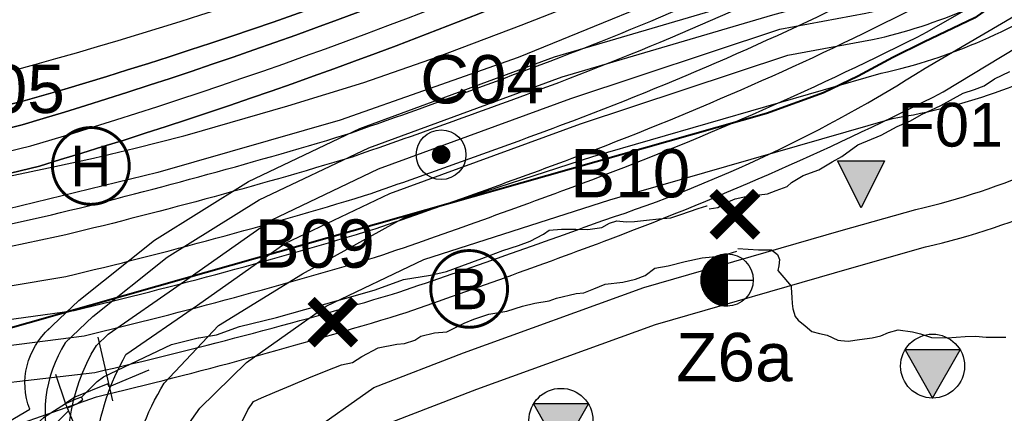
# Model space of a CAD drawing. Extents: x 158343 to 162498, y 431347 to 434500.
# Tile 62 of 220: x 159240 to 159367, y 433668 to 433719. Entities that reach past the tile are written whole.
import ezdxf
from ezdxf.enums import TextEntityAlignment as Align

# ---------------------------------------------------------------- set-up
doc = ezdxf.new("R2010")
doc.units = 0
doc.header["$LTSCALE"] = 10
doc.header["$MEASUREMENT"] = 0
doc.layers.get('0').update_dxf_attribs({"color": 1, "linetype": 'CONTINUOUS'})
doc.layers.add('000_onzichtbaar', color=8, linetype='CONTINUOUS', plot=False)
for name, color, linetype in [('1.1-ALGEMEEN_VERKLARING', 7, 'CONTINUOUS'), ('1.1-ALGEMEEN_VERKLARING-TEKST', 7, 'CONTINUOUS'), ('bestaand 006m', 8, 'CONTINUOUS'), ('bestaand 007m', 8, 'CONTINUOUS'), ('bestaand 008m', 8, 'CONTINUOUS'), ('bestaand 009m', 8, 'CONTINUOUS'), ('bestaand 010m', 8, 'CONTINUOUS'), ('bestaand 011m', 8, 'CONTINUOUS'), ('bestaand 012m', 8, 'CONTINUOUS'), ('bestaande dijk', 8, 'CONTINUOUS'), ('BORING-MWH', 7, 'CONTINUOUS'), ('BORING-MWH-ASFALT', 7, 'CONTINUOUS'), ('BORING-MWH-NEW', 7, 'CONTINUOUS'), ('nieuw006m', 8, 'CONTINUOUS'), ('nieuw007m', 8, 'CONTINUOUS'), ('nieuw008m', 8, 'CONTINUOUS'), ('nieuw009m', 8, 'CONTINUOUS'), ('nieuw010m', 8, 'CONTINUOUS'), ('nieuw011m', 8, 'CONTINUOUS'), ('nieuw012m', 8, 'CONTINUOUS'), ('SONDERING', 7, 'CONTINUOUS'), ('WB-STEEKMONSTER', 7, 'CONTINUOUS')]:
    doc.layers.add(name, color=color, linetype=linetype)
doc.styles.add('STANDAARD', font='arial.ttf')
doc.styles.get("Standard").update_dxf_attribs({"font": 'arial.ttf'})
doc.styles.add('TXT_Copier', font='arial.ttf')

# ---------------------------------------------------------------- blocks, each defined once
blk = doc.blocks.new('SONDERING')
at = {"layer": 'SONDERING', "transparency": 33554687}
h = blk.add_hatch(color=256, dxfattribs=at)
h.dxf.hatch_style = 1
h.paths.add_polyline_path([(0, -1.65), (1.418, 0.843), (-1.418, 0.843)])
at = {"layer": 'SONDERING'}
blk.add_lwpolyline([(0, -1.65), (1.418, 0.843), (-1.418, 0.843), (0, -1.65)], dxfattribs=at)
blk.add_circle((0, 0), 1.65, dxfattribs=at)
blk.add_attdef('BNO', (-2.722, 3.368), '', height=2.5, dxfattribs=at)
blk = doc.blocks.new('B-1-MWH')
at = {"layer": 'BORING-MWH'}
for points in [[(-1.803, 1.803, 0.85, 0.85, 0), (1.803, -1.803, 0.85, 0.85, 0)], [(-1.803, -1.803, 0.85, 0.85, 0), (1.803, 1.803, 0.85, 0.85, 0)]]:
    blk.add_lwpolyline(points, format="xyseb", dxfattribs=at)
at = {"layer": 'BORING-MWH', "style": 'STANDAARD'}
blk.add_attdef('BNO', (-3.787, 5.294), '', height=4, dxfattribs=at)
blk = doc.blocks.new('B-2-MWH')
at = {"layer": 'BORING-MWH'}
blk.add_lwpolyline([(-0.386, 0, 0.772, 0.772, 1), (0.386, 0, 0.772, 0.772, 1)], format="xyseb", close=True, dxfattribs=at)
at = {"layer": 'BORING-MWH', "linetype": 'Continuous'}
blk.add_circle((0, 0), 2.058, dxfattribs=at)
at = {"layer": 'BORING-MWH', "style": 'STANDAARD'}
blk.add_attdef('BNO', (-4.503, 5.396), '', height=4, dxfattribs=at)
blk = doc.blocks.new('STEEK')
at = {"layer": 'WB-STEEKMONSTER'}
blk.add_lwpolyline([(-2.7, 5.4), (2.7, 5.4), (0, 0)], close=True, dxfattribs=at)
blk.add_solid([(0, 0), (2.7, 5.4), (-2.7, 5.4)], dxfattribs=at)
at = {"layer": 'WB-STEEKMONSTER', "style": 'STANDAARD'}
blk.add_attdef('BNO', (-3.22, 8.87), '', height=5, dxfattribs=at)
blk = doc.blocks.new('BO-ASFALT')
at = {"layer": 'BORING-MWH-ASFALT', "linetype": 'Continuous'}
blk.add_hatch(color=256, dxfattribs=at).paths.add_polyline_path([(1.341, 0), (-1.341, 0, 1)])
at = {"layer": 'BORING-MWH-ASFALT'}
blk.add_line((1.341, 0), (-1.341, 0), dxfattribs=at)
at = {"layer": 'BORING-MWH-ASFALT', "linetype": 'Continuous'}
blk.add_line((1.341, 0), (-1.341, 0), dxfattribs=at)
at = {"layer": 'BORING-MWH-ASFALT'}
blk.add_circle((0, 0), 1.341, dxfattribs=at)
blk.add_attdef('BNO', (-1.355, 2.177), '', height=2.5, dxfattribs=at)
blk = doc.blocks.new('*X37')
at = {"color": 0}
for p, q in [((-69.56, 39.7), (-64.08, 39.7)), ((-69.56, 39.65), (-64.08, 39.65)), ((-69.55, 39.48), (-69.55, 39.71)), ((-69.55, 39.6), (-64.08, 39.6)), ((-69.55, 39.55), (-64.08, 39.55)), ((-69.55, 39.5), (-64.08, 39.5)), ((-69.55, 39.45), (-64.08, 39.45)), ((-69.55, 39.4), (-64.08, 39.4)), ((-69.5, 38.97), (-69.5, 39.71)), ((-69.45, 38.68), (-69.45, 39.71)), ((-69.4, 38.45), (-69.4, 39.71)), ((-69.35, 38.26), (-69.35, 39.71)), ((-69.3, 38.09), (-69.3, 39.71)), ((-69.25, 37.94), (-69.25, 39.71)), ((-69.2, 37.81), (-69.2, 39.71)), ((-69.15, 37.68), (-69.15, 39.71)), ((-69.1, 37.56), (-69.1, 39.71)), ((-69.05, 37.45), (-69.05, 39.71)), ((-69, 37.34), (-69, 39.71)), ((-68.95, 37.24), (-68.95, 39.71)), ((-68.9, 37.15), (-68.9, 39.71)), ((-68.85, 37.06), (-68.85, 39.71)), ((-68.8, 36.97), (-68.8, 39.71)), ((-68.75, 36.89), (-68.75, 39.71)), ((-68.7, 36.81), (-68.7, 39.71)), ((-68.65, 36.73), (-68.65, 39.71)), ((-68.6, 36.66), (-68.6, 39.71)), ((-68.55, 36.58), (-68.55, 39.71)), ((-68.5, 36.51), (-68.5, 39.71)), ((-68.45, 36.45), (-68.45, 39.71)), ((-68.4, 36.38), (-68.4, 39.71)), ((-68.35, 36.32), (-68.35, 39.71)), ((-68.3, 36.26), (-68.3, 39.71)), ((-68.25, 36.2), (-68.25, 39.71)), ((-68.2, 36.14), (-68.2, 39.71)), ((-68.15, 36.08), (-68.15, 39.71)), ((-68.1, 36.03), (-68.1, 39.71)), ((-68.05, 35.97), (-68.05, 39.71)), ((-68, 35.92), (-68, 39.71)), ((-67.95, 35.87), (-67.95, 39.71)), ((-67.9, 35.82), (-67.9, 39.71)), ((-67.85, 35.77), (-67.85, 39.71)), ((-67.8, 35.73), (-67.8, 39.71)), ((-67.75, 35.68), (-67.75, 39.71)), ((-67.7, 35.64), (-67.7, 39.71)), ((-67.65, 35.59), (-67.65, 39.71)), ((-67.6, 35.55), (-67.6, 39.71)), ((-67.55, 35.51), (-67.55, 39.71)), ((-67.5, 35.47), (-67.5, 39.71)), ((-67.45, 35.43), (-67.45, 39.71)), ((-67.4, 35.39), (-67.4, 39.71)), ((-67.35, 35.35), (-67.35, 39.71)), ((-67.3, 35.31), (-67.3, 39.71)), ((-67.25, 35.28), (-67.25, 39.71)), ((-67.2, 35.24), (-67.2, 39.71)), ((-67.15, 35.21), (-67.15, 39.71)), ((-67.1, 35.18), (-67.1, 39.71)), ((-67.05, 35.14), (-67.05, 39.71)), ((-67, 35.11), (-67, 39.71)), ((-66.95, 35.08), (-66.95, 39.71)), ((-66.9, 35.05), (-66.9, 39.71)), ((-66.85, 35.02), (-66.85, 39.71)), ((-66.8, 34.99), (-66.8, 39.71)), ((-66.75, 34.96), (-66.75, 39.71)), ((-66.7, 34.93), (-66.7, 39.71)), ((-66.65, 34.91), (-66.65, 39.71)), ((-66.6, 34.88), (-66.6, 39.71)), ((-66.55, 34.85), (-66.55, 39.71)), ((-66.5, 34.83), (-66.5, 39.71)), ((-66.45, 34.8), (-66.45, 39.71)), ((-66.4, 34.78), (-66.4, 39.71)), ((-66.35, 34.76), (-66.35, 39.71)), ((-66.3, 34.73), (-66.3, 39.71)), ((-66.25, 34.71), (-66.25, 39.71)), ((-66.2, 34.69), (-66.2, 39.71)), ((-66.15, 34.67), (-66.15, 39.71)), ((-66.1, 34.65), (-66.1, 39.71)), ((-66.05, 34.63), (-66.05, 39.71)), ((-66, 34.61), (-66, 39.71)), ((-65.95, 34.59), (-65.95, 39.71)), ((-65.9, 34.57), (-65.9, 39.71)), ((-65.85, 34.56), (-65.85, 39.71)), ((-65.8, 34.54), (-65.8, 39.71)), ((-65.75, 34.52), (-65.75, 39.71)), ((-65.7, 34.51), (-65.7, 39.71)), ((-65.65, 34.49), (-65.65, 39.71)), ((-65.6, 34.48), (-65.6, 39.71)), ((-65.55, 34.46), (-65.55, 39.71)), ((-65.5, 34.45), (-65.5, 39.71)), ((-65.45, 34.44), (-65.45, 39.71)), ((-65.4, 34.42), (-65.4, 39.71)), ((-65.35, 34.41), (-65.35, 39.71)), ((-65.3, 34.4), (-65.3, 39.71)), ((-65.25, 34.39), (-65.25, 39.71)), ((-65.2, 34.38), (-65.2, 39.71)), ((-65.15, 34.37), (-65.15, 39.71)), ((-65.1, 34.36), (-65.1, 39.71)), ((-65.05, 34.35), (-65.05, 39.71)), ((-65, 34.34), (-65, 39.71)), ((-64.95, 34.33), (-64.95, 39.71)), ((-64.9, 34.32), (-64.9, 39.71)), ((-64.85, 34.31), (-64.85, 39.71)), ((-64.8, 34.31), (-64.8, 39.71)), ((-64.75, 34.3), (-64.75, 39.71)), ((-64.7, 34.29), (-64.7, 39.71)), ((-64.65, 34.29), (-64.65, 39.71)), ((-64.6, 34.28), (-64.6, 39.71)), ((-64.55, 34.28), (-64.55, 39.71)), ((-64.5, 34.27), (-64.5, 39.71)), ((-64.45, 34.27), (-64.45, 39.71)), ((-64.4, 34.27), (-64.4, 39.71)), ((-64.35, 34.26), (-64.35, 39.71)), ((-64.3, 34.26), (-64.3, 39.71)), ((-64.25, 34.26), (-64.25, 39.71)), ((-64.2, 34.26), (-64.2, 39.71)), ((-64.15, 34.26), (-64.15, 39.71)), ((-64.1, 34.26), (-64.1, 39.71)), ((-69.54, 39.35), (-64.08, 39.35)), ((-69.54, 39.3), (-64.08, 39.3)), ((-69.53, 39.25), (-64.08, 39.25)), ((-69.53, 39.2), (-64.08, 39.2)), ((-69.52, 39.15), (-64.08, 39.15)), ((-69.52, 39.1), (-64.08, 39.1)), ((-69.51, 39.05), (-64.08, 39.05)), ((-69.5, 39), (-64.08, 39)), ((-69.5, 38.95), (-64.08, 38.95)), ((-69.49, 38.9), (-64.08, 38.9)), ((-69.48, 38.85), (-64.08, 38.85)), ((-69.47, 38.8), (-64.08, 38.8)), ((-69.46, 38.75), (-64.08, 38.75)), ((-69.45, 38.7), (-64.08, 38.7)), ((-69.44, 38.65), (-64.08, 38.65)), ((-69.43, 38.6), (-64.08, 38.6)), ((-69.42, 38.55), (-64.08, 38.55)), ((-69.41, 38.5), (-64.08, 38.5)), ((-69.4, 38.45), (-64.08, 38.45)), ((-69.39, 38.4), (-64.08, 38.4)), ((-69.37, 38.35), (-64.08, 38.35)), ((-69.36, 38.3), (-64.08, 38.3)), ((-69.35, 38.25), (-64.08, 38.25)), ((-69.33, 38.2), (-64.08, 38.2)), ((-69.32, 38.15), (-64.08, 38.15)), ((-69.3, 38.1), (-64.08, 38.1)), ((-69.29, 38.05), (-64.08, 38.05)), ((-69.27, 38), (-64.08, 38)), ((-69.25, 37.95), (-64.08, 37.95)), ((-69.23, 37.9), (-64.08, 37.9)), ((-69.22, 37.85), (-64.08, 37.85)), ((-69.2, 37.8), (-64.08, 37.8)), ((-69.18, 37.75), (-64.08, 37.75)), ((-69.16, 37.7), (-64.08, 37.7)), ((-69.14, 37.65), (-64.08, 37.65)), ((-69.12, 37.6), (-64.08, 37.6)), ((-69.1, 37.55), (-64.08, 37.55)), ((-69.07, 37.5), (-64.08, 37.5)), ((-69.05, 37.45), (-64.08, 37.45)), ((-69.03, 37.4), (-64.08, 37.4)), ((-69, 37.35), (-64.08, 37.35)), ((-68.98, 37.3), (-64.08, 37.3)), ((-68.95, 37.25), (-64.08, 37.25)), ((-68.93, 37.2), (-64.08, 37.2)), ((-68.9, 37.15), (-64.08, 37.15)), ((-68.87, 37.1), (-64.08, 37.1)), ((-68.85, 37.05), (-64.08, 37.05)), ((-68.82, 37), (-64.08, 37)), ((-68.79, 36.95), (-64.08, 36.95)), ((-68.76, 36.9), (-64.08, 36.9)), ((-68.73, 36.85), (-64.08, 36.85)), ((-68.69, 36.8), (-64.08, 36.8)), ((-68.66, 36.75), (-64.08, 36.75)), ((-68.63, 36.7), (-64.08, 36.7)), ((-68.6, 36.65), (-64.08, 36.65)), ((-68.56, 36.6), (-64.08, 36.6)), ((-68.53, 36.55), (-64.08, 36.55)), ((-68.49, 36.5), (-64.08, 36.5)), ((-68.45, 36.45), (-64.08, 36.45)), ((-68.41, 36.4), (-64.08, 36.4)), ((-68.38, 36.35), (-64.08, 36.35)), ((-68.34, 36.3), (-64.08, 36.3)), ((-68.29, 36.25), (-64.08, 36.25)), ((-68.25, 36.2), (-64.08, 36.2)), ((-68.21, 36.15), (-64.08, 36.15)), ((-68.17, 36.1), (-64.08, 36.1)), ((-68.12, 36.05), (-64.08, 36.05)), ((-68.07, 36), (-64.08, 36)), ((-68.03, 35.95), (-64.08, 35.95)), ((-67.98, 35.9), (-64.08, 35.9)), ((-67.93, 35.85), (-64.08, 35.85)), ((-67.88, 35.8), (-64.08, 35.8)), ((-67.82, 35.75), (-64.08, 35.75)), ((-67.77, 35.7), (-64.08, 35.7)), ((-67.72, 35.65), (-64.08, 35.65)), ((-67.66, 35.6), (-64.08, 35.6)), ((-67.6, 35.55), (-64.08, 35.55)), ((-67.54, 35.5), (-64.08, 35.5)), ((-67.48, 35.45), (-64.08, 35.45)), ((-67.41, 35.4), (-64.08, 35.4)), ((-67.35, 35.35), (-64.08, 35.35)), ((-67.28, 35.3), (-64.08, 35.3)), ((-67.21, 35.25), (-64.08, 35.25)), ((-67.14, 35.2), (-64.08, 35.2)), ((-67.06, 35.15), (-64.08, 35.15)), ((-66.98, 35.1), (-64.08, 35.1)), ((-66.9, 35.05), (-64.08, 35.05)), ((-66.82, 35), (-64.08, 35)), ((-66.73, 34.95), (-64.08, 34.95)), ((-66.64, 34.9), (-64.08, 34.9)), ((-66.54, 34.85), (-64.08, 34.85)), ((-66.44, 34.8), (-64.08, 34.8)), ((-66.33, 34.75), (-64.08, 34.75)), ((-66.22, 34.7), (-64.08, 34.7)), ((-66.1, 34.65), (-64.08, 34.65)), ((-65.97, 34.6), (-64.08, 34.6)), ((-65.83, 34.55), (-64.08, 34.55)), ((-65.67, 34.5), (-64.08, 34.5)), ((-65.5, 34.45), (-64.08, 34.45)), ((-65.3, 34.4), (-64.08, 34.4)), ((-65.07, 34.35), (-64.08, 34.35)), ((-64.75, 34.3), (-64.08, 34.3))]:
    blk.add_line(p, q, dxfattribs=at)
blk = doc.blocks.new('*X36')
at = {"color": 0}
for p, q in [((-67.76, 82.9), (-64.08, 82.9)), ((-67.75, 78.78), (-67.75, 82.9)), ((-67.7, 82.95), (-64.08, 82.95)), ((-67.7, 78.78), (-67.7, 82.95)), ((-67.65, 78.78), (-67.65, 82.99)), ((-67.64, 83), (-64.08, 83)), ((-67.6, 78.78), (-67.6, 83.04)), ((-67.58, 83.05), (-64.08, 83.05)), ((-67.55, 78.78), (-67.55, 83.08)), ((-67.52, 83.1), (-64.08, 83.1)), ((-67.5, 78.78), (-67.5, 83.12)), ((-67.46, 83.15), (-64.08, 83.15)), ((-67.45, 78.78), (-67.45, 83.16)), ((-67.4, 83.2), (-64.08, 83.2)), ((-67.4, 78.78), (-67.4, 83.2)), ((-67.35, 78.78), (-67.35, 83.23)), ((-67.33, 83.25), (-64.08, 83.25)), ((-67.3, 78.78), (-67.3, 83.27)), ((-67.26, 83.3), (-64.08, 83.3)), ((-67.25, 78.78), (-67.25, 83.31)), ((-67.2, 78.78), (-67.2, 83.34)), ((-67.19, 83.35), (-64.08, 83.35)), ((-67.15, 78.78), (-67.15, 83.38)), ((-67.12, 83.4), (-64.08, 83.4)), ((-67.1, 78.78), (-67.1, 83.41)), ((-67.05, 78.78), (-67.05, 83.44)), ((-67.04, 83.45), (-64.08, 83.45)), ((-67, 78.78), (-67, 83.48)), ((-66.96, 83.5), (-64.08, 83.5)), ((-66.95, 78.78), (-66.95, 83.51)), ((-66.9, 78.78), (-66.9, 83.54)), ((-66.88, 83.55), (-64.08, 83.55)), ((-66.85, 78.78), (-66.85, 83.57)), ((-66.8, 78.78), (-66.8, 83.6)), ((-66.79, 83.6), (-64.08, 83.6)), ((-66.75, 78.78), (-66.75, 83.62)), ((-66.7, 83.65), (-64.08, 83.65)), ((-66.7, 78.78), (-66.7, 83.65)), ((-66.65, 78.78), (-66.65, 83.68)), ((-66.61, 83.7), (-64.08, 83.7)), ((-66.6, 78.78), (-66.6, 83.71)), ((-66.55, 78.78), (-66.55, 83.73)), ((-66.51, 83.75), (-64.08, 83.75)), ((-66.5, 78.78), (-66.5, 83.76)), ((-66.45, 78.78), (-66.45, 83.78)), ((-66.41, 83.8), (-64.08, 83.8)), ((-66.4, 78.78), (-66.4, 83.8)), ((-66.35, 78.78), (-66.35, 83.83)), ((-66.3, 83.85), (-64.08, 83.85)), ((-66.3, 78.78), (-66.3, 83.85)), ((-66.25, 78.78), (-66.25, 83.87)), ((-66.2, 78.78), (-66.2, 83.89)), ((-66.19, 83.9), (-64.08, 83.9)), ((-66.15, 78.78), (-66.15, 83.92)), ((-66.1, 78.78), (-66.1, 83.94)), ((-66.06, 83.95), (-64.08, 83.95)), ((-66.05, 78.78), (-66.05, 83.96)), ((-66, 78.78), (-66, 83.97)), ((-65.95, 78.78), (-65.95, 83.99)), ((-65.93, 84), (-64.08, 84)), ((-65.9, 78.78), (-65.9, 84.01)), ((-65.85, 78.78), (-65.85, 84.03)), ((-65.8, 78.78), (-65.8, 84.05)), ((-65.79, 84.05), (-64.08, 84.05)), ((-65.75, 78.78), (-65.75, 84.06)), ((-65.7, 78.78), (-65.7, 84.08)), ((-65.65, 78.78), (-65.65, 84.09)), ((-65.63, 84.1), (-64.08, 84.1)), ((-65.6, 78.78), (-65.6, 84.11)), ((-65.55, 78.78), (-65.55, 84.12)), ((-65.5, 78.78), (-65.5, 84.14)), ((-65.45, 84.15), (-64.08, 84.15)), ((-65.45, 78.78), (-65.45, 84.15)), ((-65.4, 78.78), (-65.4, 84.16)), ((-65.35, 78.78), (-65.35, 84.17)), ((-65.3, 78.78), (-65.3, 84.19)), ((-65.25, 78.78), (-65.25, 84.2)), ((-65.24, 84.2), (-64.08, 84.2)), ((-65.2, 78.78), (-65.2, 84.21)), ((-65.15, 78.78), (-65.15, 84.22)), ((-65.1, 78.78), (-65.1, 84.23)), ((-65.05, 78.78), (-65.05, 84.24)), ((-65, 78.78), (-65, 84.25)), ((-64.99, 84.25), (-64.08, 84.25)), ((-64.95, 78.78), (-64.95, 84.26)), ((-64.9, 78.78), (-64.9, 84.26)), ((-64.85, 78.78), (-64.85, 84.27)), ((-64.8, 78.78), (-64.8, 84.28)), ((-64.75, 78.78), (-64.75, 84.29)), ((-64.7, 78.78), (-64.7, 84.29)), ((-64.65, 78.78), (-64.65, 84.3)), ((-64.62, 84.3), (-64.08, 84.3)), ((-64.6, 78.78), (-64.6, 84.3)), ((-64.55, 78.78), (-64.55, 84.31)), ((-64.5, 78.78), (-64.5, 84.31)), ((-64.45, 78.78), (-64.45, 84.31)), ((-64.4, 78.78), (-64.4, 84.32)), ((-64.35, 78.78), (-64.35, 84.32)), ((-64.3, 78.78), (-64.3, 84.32)), ((-64.25, 78.78), (-64.25, 84.33)), ((-64.2, 78.78), (-64.2, 84.33)), ((-64.15, 78.78), (-64.15, 84.33)), ((-64.1, 78.78), (-64.1, 84.33)), ((-69.17, 80.85), (-64.08, 80.85)), ((-69.15, 78.78), (-69.15, 80.91)), ((-69.15, 80.9), (-64.08, 80.9)), ((-69.13, 80.95), (-64.08, 80.95)), ((-69.11, 81), (-64.08, 81)), ((-69.1, 78.78), (-69.1, 81.02)), ((-69.09, 81.05), (-64.08, 81.05)), ((-69.07, 81.1), (-64.08, 81.1)), ((-69.05, 78.78), (-69.05, 81.14)), ((-69.04, 81.15), (-64.08, 81.15)), ((-69.02, 81.2), (-64.08, 81.2)), ((-69, 81.25), (-64.08, 81.25)), ((-69, 78.78), (-69, 81.24)), ((-68.97, 81.3), (-64.08, 81.3)), ((-68.95, 81.35), (-64.08, 81.35)), ((-68.95, 78.78), (-68.95, 81.34)), ((-68.92, 81.4), (-64.08, 81.4)), ((-68.9, 78.78), (-68.9, 81.44)), ((-68.89, 81.45), (-64.08, 81.45)), ((-68.86, 81.5), (-64.08, 81.5)), ((-68.85, 78.78), (-68.85, 81.53)), ((-68.84, 81.55), (-64.08, 81.55)), ((-68.81, 81.6), (-64.08, 81.6)), ((-68.8, 78.78), (-68.8, 81.61)), ((-68.78, 81.65), (-64.08, 81.65)), ((-68.75, 81.7), (-64.08, 81.7)), ((-68.75, 78.78), (-68.75, 81.7)), ((-68.72, 81.75), (-64.08, 81.75)), ((-68.7, 78.78), (-68.7, 81.78)), ((-68.69, 81.8), (-64.08, 81.8)), ((-68.65, 81.85), (-64.08, 81.85)), ((-68.65, 78.78), (-68.65, 81.85)), ((-68.62, 81.9), (-64.08, 81.9)), ((-68.6, 78.78), (-68.6, 81.93)), ((-68.59, 81.95), (-64.08, 81.95)), ((-68.55, 82), (-64.08, 82)), ((-68.55, 78.78), (-68.55, 82)), ((-68.52, 82.05), (-64.08, 82.05)), ((-68.5, 78.78), (-68.5, 82.07)), ((-68.48, 82.1), (-64.08, 82.1)), ((-68.45, 78.78), (-68.45, 82.14)), ((-68.44, 82.15), (-64.08, 82.15)), ((-68.4, 82.2), (-64.08, 82.2)), ((-68.4, 78.78), (-68.4, 82.2)), ((-68.36, 82.25), (-64.08, 82.25)), ((-68.35, 78.78), (-68.35, 82.27)), ((-68.32, 82.3), (-64.08, 82.3)), ((-68.3, 78.78), (-68.3, 82.33)), ((-68.28, 82.35), (-64.08, 82.35)), ((-68.25, 78.78), (-68.25, 82.39)), ((-68.24, 82.4), (-64.08, 82.4)), ((-68.2, 82.45), (-64.08, 82.45)), ((-68.2, 78.78), (-68.2, 82.45)), ((-68.15, 82.5), (-64.08, 82.5)), ((-68.15, 78.78), (-68.15, 82.5)), ((-68.11, 82.55), (-64.08, 82.55)), ((-68.1, 78.78), (-68.1, 82.56)), ((-68.06, 82.6), (-64.08, 82.6)), ((-68.05, 78.78), (-68.05, 82.61)), ((-68.01, 82.65), (-64.08, 82.65)), ((-68, 78.78), (-68, 82.66)), ((-67.96, 82.7), (-64.08, 82.7)), ((-67.95, 78.78), (-67.95, 82.71)), ((-67.91, 82.75), (-64.08, 82.75)), ((-67.9, 78.78), (-67.9, 82.76)), ((-67.86, 82.8), (-64.08, 82.8)), ((-67.85, 78.78), (-67.85, 82.81)), ((-67.81, 82.85), (-64.08, 82.85)), ((-67.8, 78.78), (-67.8, 82.86)), ((-69.56, 78.95), (-64.08, 78.95)), ((-69.56, 78.9), (-64.08, 78.9)), ((-69.56, 78.85), (-64.08, 78.85)), ((-69.56, 78.8), (-64.08, 78.8)), ((-69.55, 79.15), (-64.08, 79.15)), ((-69.55, 78.78), (-69.55, 79.11)), ((-69.55, 79.1), (-64.08, 79.1)), ((-69.55, 79.05), (-64.08, 79.05)), ((-69.55, 79), (-64.08, 79)), ((-69.54, 79.3), (-64.08, 79.3)), ((-69.54, 79.25), (-64.08, 79.25)), ((-69.54, 79.2), (-64.08, 79.2)), ((-69.53, 79.4), (-64.08, 79.4)), ((-69.53, 79.35), (-64.08, 79.35)), ((-69.52, 79.5), (-64.08, 79.5)), ((-69.52, 79.45), (-64.08, 79.45)), ((-69.51, 79.55), (-64.08, 79.55)), ((-69.5, 79.65), (-64.08, 79.65)), ((-69.5, 78.78), (-69.5, 79.62)), ((-69.5, 79.6), (-64.08, 79.6)), ((-69.49, 79.7), (-64.08, 79.7)), ((-69.48, 79.75), (-64.08, 79.75)), ((-69.47, 79.8), (-64.08, 79.8)), ((-69.46, 79.85), (-64.08, 79.85)), ((-69.45, 78.78), (-69.45, 79.91)), ((-69.45, 79.9), (-64.08, 79.9)), ((-69.44, 79.95), (-64.08, 79.95)), ((-69.43, 80), (-64.08, 80)), ((-69.42, 80.05), (-64.08, 80.05)), ((-69.41, 80.1), (-64.08, 80.1)), ((-69.4, 80.15), (-64.08, 80.15)), ((-69.4, 78.78), (-69.4, 80.13)), ((-69.38, 80.2), (-64.08, 80.2)), ((-69.37, 80.25), (-64.08, 80.25)), ((-69.36, 80.3), (-64.08, 80.3)), ((-69.35, 78.78), (-69.35, 80.32)), ((-69.34, 80.35), (-64.08, 80.35)), ((-69.33, 80.4), (-64.08, 80.4)), ((-69.31, 80.45), (-64.08, 80.45)), ((-69.3, 80.5), (-64.08, 80.5)), ((-69.3, 78.78), (-69.3, 80.49)), ((-69.28, 80.55), (-64.08, 80.55)), ((-69.26, 80.6), (-64.08, 80.6)), ((-69.25, 80.65), (-64.08, 80.65)), ((-69.25, 78.78), (-69.25, 80.64)), ((-69.23, 80.7), (-64.08, 80.7)), ((-69.21, 80.75), (-64.08, 80.75)), ((-69.2, 78.78), (-69.2, 80.78)), ((-69.19, 80.8), (-64.08, 80.8))]:
    blk.add_line(p, q, dxfattribs=at)
blk = doc.blocks.new('BO-2M')
at = {"layer": 'BORING-MWH-NEW'}
for points in [[(-0.005, 1.344), (-0.005, -1.366)], [(-1.351, -0.011), (1.341, -0.011)]]:
    blk.add_lwpolyline(points, dxfattribs=at)
blk.add_circle((0, 0), 1.35, dxfattribs=at)
at = {"layer": 'BORING-MWH-NEW', "xscale": 0.2454484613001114, "yscale": 0.2454484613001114, "zscale": 0.2454484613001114}
for name, p in [('*X36', (15.723, -19.348)), ('*X37', (15.723, -9.758))]:
    blk.add_blockref(name, p, dxfattribs=at)
at = {"layer": 'BORING-MWH-NEW', "style": 'STANDAARD'}
blk.add_attdef('BNO', (-3.321, 3.157), '', height=2.5, dxfattribs=at)

msp = doc.modelspace()

# ---------------------------------------------------------------- linework, layer by layer
at = {"layer": '000_onzichtbaar'}
msp.add_line((159252.11, 433669.51), (159250.24, 433677.72), dxfattribs=at)
at = {"layer": '000_onzichtbaar', "linetype": 'Continuous', "lineweight": 40, "flags": 128}
msp.add_lwpolyline([(159401.45, 433742.56), (159386.08, 433733.71), (159378.21, 433729.61), (159371.16, 433724.71), (159365.22, 433720.26), (159363.44, 433718.99), (159356.86, 433715.84), (159352.85, 433713.89), (159348.41, 433711.46), (159343.9, 433709.29), (159336.57, 433706.64), (159257.82, 433684.29), (159199.3, 433667.64), (159175.42, 433651.92), (159135.17, 433623.2), (159111.46, 433602.69), (159062.88, 433560.99), (159024.45, 433521.15), (158979.81, 433466.27)], dxfattribs=at)
at = {"layer": '000_onzichtbaar', "flags": 128}
for points in [[(159329.14, 433694.31), (159330.25, 433694.49), (159331.09, 433695), (159332.5, 433695.6), (159334.27, 433695.99), (159335.59, 433696.11), (159336.67, 433696.26), (159337.81, 433696.68), (159339.22, 433697.19), (159339.76, 433697.73), (159341.29, 433698.63), (159343.3, 433699.35), (159345.01, 433700.4), (159346.3, 433701.09), (159348.34, 433702.59), (159351.34, 433703.82), (159353.44, 433704.96), (159355.15, 433705.68), (159356.56, 433706.49), (159359.05, 433707.66), (159361.96, 433709.28), (159363.43, 433709.73), (159364.66, 433710.21), (159365.98, 433711.11), (159367.99, 433712.04)], [(159263.15, 433677.63), (159263.23, 433677.66), (159265.51, 433678.02), (159268.51, 433679.1), (159273.25, 433680.27), (159276.94, 433681.32), (159279.64, 433682.04), (159283.45, 433683.12), (159286, 433683.87), (159289.66, 433685.19), (159293.14, 433685.76), (159295.21, 433686.24), (159297.19, 433686.96), (159299.77, 433687.92), (159302.5, 433688.94), (159304.54, 433689.6), (159306.04, 433690.14), (159307.75, 433691.04), (159308.5, 433691.55), (159310.06, 433691.7), (159311.92, 433691.7), (159313.48, 433691.64), (159315.28, 433691.91), (159316.27, 433692.45), (159317.23, 433692.78), (159318.43, 433692.63), (159319.51, 433692.66), (159321.07, 433692.87), (159322.66, 433693.02), (159324.19, 433693.17), (159325.48, 433693.59), (159327.73, 433694.34), (159328.84, 433694.7), (159328.9, 433694.7)], [(159288.82, 433676.85), (159289.78, 433676.91), (159291.13, 433677.33), (159291.91, 433677.87), (159293.68, 433678.29), (159295.27, 433678.44), (159297.52, 433679.55), (159298.75, 433680.06), (159300.7, 433680.72), (159303.01, 433681.11), (159305.05, 433681.74), (159306.61, 433682.13), (159308.47, 433682.44), (159309.43, 433682.77), (159311.95, 433683.36), (159312.97, 433683.45), (159314.23, 433683.99), (159315.7, 433684.59), (159318.01, 433684.86), (159319.63, 433685.22), (159320.89, 433685.7), (159322.12, 433686.66), (159323.86, 433686.96), (159326.05, 433687.53), (159328.24, 433687.98), (159330.46, 433688.22), (159331.6, 433688.52), (159332.74, 433688.85)], [(159332.83, 433689.21), (159335.5, 433689.03), (159337.18, 433689.03), (159337.96, 433688.43), (159338.23, 433687.77), (159338.14, 433686.96), (159338.02, 433686.36), (159338.8, 433685.43), (159339.73, 433684.32), (159339.73, 433684.17), (159339.82, 433682.85), (159339.88, 433682.1), (159339.97, 433681.38), (159340.24, 433680.42), (159340.66, 433679.94), (159341.56, 433679.22), (159342.4, 433678.47), (159343.39, 433678.2), (159344.38, 433677.99), (159345.76, 433677.33), (159346.15, 433677.3), (159347.08, 433677.21), (159348.55, 433677.42), (159350.2, 433677.66), (159351.31, 433677.9), (159352.3, 433678.35), (159353.56, 433678.68), (159355.39, 433678.41), (159356.44, 433678.17), (159357.85, 433677.69), (159359.89, 433677.63), (159362.2, 433677.81), (159363.55, 433677.87), (159364.93, 433677.72), (159366.19, 433677.72), (159367.48, 433677.75)], [(159251.82, 433673.03), (159259.71, 433676.79), (159263.15, 433677.63)], [(159251.82, 433673.03), (159259.71, 433676.79), (159263.15, 433677.63)], [(159268.81, 433666.74), (159269.56, 433668.33), (159270.31, 433669.41), (159271.33, 433669.89), (159273.07, 433670.61), (159275.11, 433671.51), (159277.45, 433672.5), (159279.67, 433673.4), (159281.68, 433674.18), (159283.09, 433674.45), (159284.29, 433675.26), (159286.39, 433676.37), (159288.82, 433676.85)], [(159256.77, 433673.49), (159251.65, 433671.3)], [(159244.74, 433672.96), (159246.01, 433669.14)], [(159250.12, 433671.99), (159250.91, 433672.61), (159251.82, 433673.03)], [(159251.65, 433671.3), (159251.47, 433671.72), (159247.21, 433669.98), (159246.03, 433669.15)], [(159248.09, 433669.98), (159250.12, 433671.99)], [(159247.33, 433669.71), (159246.01, 433669.14), (159247.36, 433665.93), (159247.78, 433662.48), (159245.5, 433662.57), (159244.78, 433662.45), (159244.15, 433662.33), (159243.64, 433662), (159242.38, 433664.79), (159242.98, 433665.09), (159243.64, 433665.42), (159246.4, 433668.21)], [(159246.33, 433668.6), (159247.58, 433669.16), (159248.26, 433669.7), (159248.09, 433669.98), (159247.33, 433669.71)], [(159246.03, 433669.15), (159246.01, 433669.14), (159243.19, 433667.31), (159241.66, 433665.96), (159242.38, 433664.79)], [(159246.01, 433669.14), (159243.19, 433667.31), (159241.66, 433665.96), (159242.38, 433664.79)]]:
    msp.add_lwpolyline(points, dxfattribs=at)
at = {"layer": '1.1-ALGEMEEN_VERKLARING', "const_width": 0.375}
for points in [[(159249.29, 433704.82, -1), (159249.29, 433694.9, -1), (159249.29, 433704.82)], [(159298.15, 433688.93, -1), (159298.15, 433679.01, -1), (159298.15, 433688.93)]]:
    msp.add_lwpolyline(points, format="xyb", dxfattribs=at)
at = {"layer": 'bestaand 006m'}
msp.add_lwpolyline([(159202.72, 433651.68, -0.057982), (159233.33, 433664.16), (159250.01, 433670.04, 0.015108), (159289.17, 433680.65, 0.006661), (159316.42, 433690.45, 0.026737), (159359.38, 433709.42), (159391.69, 433729.02, 0.036232), (159408.51, 433739.89), (159419.89, 433748.79), (159436.68, 433758.02), (159455.47, 433765.64), (159473.19, 433770.05), (159490.8, 433775.78), (159504.75, 433782.87), (159508.38, 433785.25), (159523.84, 433796.42, -0.069995), (159542.03, 433806.86), (159561.15, 433813.17), (159596.05, 433824.18), (159630.71, 433835.6), (159655.64, 433843.59), (159673.28, 433848.9), (159690.04, 433852.69)], format="xyb", dxfattribs=at)
at = {"layer": 'bestaand 007m'}
msp.add_lwpolyline([(159196.22, 433665.61, -0.057982), (159228.87, 433670.75), (159249.82, 433673.18, 0.014788), (159288.23, 433683.28, 0.006661), (159315.55, 433692.86, 0.062787), (159357.03, 433712.5), (159387.36, 433730.3, 0.073249), (159408.1, 433743.5), (159418.76, 433751.49), (159435.26, 433761.22), (159453.82, 433769.4), (159471.39, 433774.35), (159488.83, 433780.6), (159502.55, 433788.11), (159506.33, 433790.75), (159522.91, 433802.8, -0.069995), (159541.06, 433813.31), (159560.16, 433819.69), (159595.02, 433830.83), (159629.64, 433842.38), (159654.54, 433850.46), (159672.16, 433855.83), (159688.91, 433859.68)], format="xyb", dxfattribs=at)
at = {"layer": 'bestaand 008m'}
for points in [[(159226.91, 433675.16), (159248.42, 433677.92, 0.015118), (159287.11, 433688.41, 0.006661), (159314.35, 433698.21, 0.026737), (159357.32, 433717.17), (159389.95, 433735.94, 0.00482), (159407.44, 433746.12), (159417.54, 433754.4), (159433.28, 433765.31), (159451.19, 433774.84), (159468.35, 433781.06), (159485.28, 433788.58), (159498.42, 433797.07), (159502.73, 433800.58), (159520.73, 433813.22, -0.069995), (159539.05, 433823.43), (159558.25, 433829.49), (159593.29, 433840.05), (159628.09, 433851.03), (159653.12, 433858.7), (159670.83, 433863.78), (159687.64, 433867.36)], [(159239.37, 433712.23, 0.076026), (159401.99, 433784.45), (159406.88, 433787.66), (159410.26, 433791.04), (159412.43, 433794.79), (159417.03, 433802.76), (159420.84, 433812.04), (159424.19, 433817.85), (159429.59, 433824.78), (159431.48, 433827.3), (159436.33, 433829.69), (159440.78, 433830.88), (159449.27, 433833.35), (159459.45, 433836.95), (159472.5, 433842.3), (159488.82, 433854.13)], [(159239.37, 433712.23, 0.076026), (159401.99, 433784.45), (159406.88, 433787.66), (159410.26, 433791.04), (159412.43, 433794.79), (159417.03, 433802.76), (159420.84, 433812.04), (159424.19, 433817.85), (159429.59, 433824.78), (159431.48, 433827.3), (159436.33, 433829.69), (159440.78, 433830.88), (159449.27, 433833.35), (159459.45, 433836.95), (159472.5, 433842.3), (159488.82, 433854.13)]]:
    msp.add_lwpolyline(points, format="xyb", dxfattribs=at)
at = {"layer": 'bestaand 009m'}
for points in [[(159225.55, 433678.19), (159247.13, 433681.2, 0.015084), (159286.03, 433691.74, 0.006644), (159313.12, 433701.48, 0.026661), (159355.62, 433720.24), (159371.88, 433729.32), (159388.27, 433739.73, 0.038795), (159405.69, 433753.72), (159414.97, 433760.51), (159430.84, 433771.49), (159449.1, 433780.32), (159466.49, 433785.88), (159483.7, 433792.74), (159497.15, 433800.72), (159501.41, 433803.94), (159520.07, 433816.96, -0.069995), (159538.41, 433827.13), (159557.62, 433833.16), (159592.68, 433843.65), (159627.5, 433854.57), (159652.55, 433862.19), (159670.26, 433867.24), (159687.08, 433870.79)], [(159488.78, 433838.13), (159473.48, 433834.81), (159450, 433828.31), (159442.92, 433826.52), (159437.67, 433823.49), (159435.07, 433821.99), (159429.89, 433816.81), (159428.47, 433814.35), (159423.72, 433807.01), (159420.54, 433800.48), (159417.29, 433796.08), (159414.72, 433791.63), (159411.85, 433788.02), (159409.5, 433784.66), (159404.85, 433781.98, -0.071052), (159240.49, 433708.21), (159183.27, 433693.7, 0.082445)], [(159183.27, 433693.7), (159240.49, 433708.21, 0.071052), (159404.85, 433781.98), (159409.5, 433784.66), (159411.85, 433788.02), (159414.72, 433791.63), (159417.29, 433796.08), (159420.54, 433800.48), (159423.72, 433807.01), (159428.47, 433814.35), (159429.89, 433816.81), (159435.07, 433821.99), (159437.67, 433823.49), (159442.92, 433826.52), (159450, 433828.31), (159473.48, 433834.81), (159488.78, 433838.13)]]:
    msp.add_lwpolyline(points, format="xyb", dxfattribs=at)
at = {"layer": 'bestaand 010m'}
for points in [[(159224.17, 433681.93), (159246.08, 433685.58, 0.015052), (159284.64, 433696.02, 0.006623), (159311.53, 433705.69, 0.026561), (159353.44, 433724.18), (159385.82, 433743.67, 0.084407), (159407.65, 433758.57), (159413.67, 433763.62), (159429.82, 433773.93), (159448.07, 433782.77), (159465.46, 433788.33), (159482.66, 433795.21), (159496.11, 433803.19), (159500.46, 433806.48), (159519.62, 433819.69, -0.069995), (159537.96, 433829.86), (159557.18, 433835.89), (159592.23, 433846.38), (159627.05, 433857.3), (159652.1, 433864.92), (159669.82, 433869.97), (159686.63, 433873.52)], [(159489.48, 433834.27), (159480.2, 433833.06), (159476.37, 433832.47), (159463.67, 433829.05), (159451.3, 433826.06), (159443.41, 433824.09), (159438.17, 433821.06), (159435.56, 433819.56), (159430.38, 433814.38), (159428.96, 433811.92), (159424.21, 433804.58), (159421.03, 433798.05), (159417.78, 433793.65), (159415.21, 433789.21), (159412.34, 433785.6), (159409.99, 433782.23), (159406.67, 433780.31, -0.067542), (159240.41, 433705.17), (159184.4, 433691.23, 0.072531)], [(159184.4, 433691.23), (159240.41, 433705.17, 0.067542), (159406.67, 433780.31), (159409.99, 433782.23), (159412.34, 433785.6), (159415.21, 433789.21), (159417.78, 433793.65), (159421.03, 433798.05), (159424.21, 433804.58), (159428.96, 433811.92), (159430.38, 433814.38), (159435.56, 433819.56), (159438.17, 433821.06), (159443.41, 433824.09), (159451.3, 433826.06), (159463.67, 433829.05), (159476.37, 433832.47), (159480.2, 433833.06), (159489.48, 433834.27)]]:
    msp.add_lwpolyline(points, format="xyb", dxfattribs=at)
at = {"layer": 'bestaand 011m'}
for points in [[(159185.54, 433688.83), (159241.56, 433702.44, 0.067536), (159407.81, 433777.57), (159422.19, 433789.17, -0.055187), (159443.4, 433799.05), (159464.75, 433805.66, 0.041657), (159483.1, 433813.95), (159490.07, 433817.87), (159494.46, 433821.56), (159499.56, 433826.67), (159504.6, 433832.75), (159510.32, 433839.31), (159515.85, 433846.29), (159521.06, 433850.95), (159525.59, 433855.98), (159536.21, 433866.05), (159542.19, 433890.34), (159543.15, 433918.39), (159539.04, 433936.46), (159539.86, 433967.53), (159543.95, 433985.72)], [(159686.16, 433876.39), (159669.35, 433872.84), (159651.63, 433867.79), (159626.58, 433860.17), (159591.76, 433849.26), (159556.71, 433838.76), (159537.49, 433832.73, 0.069995), (159519.15, 433822.56), (159499.14, 433809.16), (159494.93, 433805.98), (159481.5, 433797.98), (159464.3, 433791.08), (159446.92, 433785.49), (159428.68, 433776.63), (159412.55, 433766.46), (159405.74, 433761.2, -0.019527), (159383.82, 433747.16), (159350.97, 433728.81, -0.026492), (159309.68, 433710.61, -0.006598), (159283.02, 433701.01, -0.015015), (159244.87, 433690.68), (159222.55, 433685.97, 0.057891)], [(159185.54, 433688.83), (159241.56, 433702.44, 0.067536), (159407.81, 433777.57), (159422.19, 433789.17, -0.055187), (159443.4, 433799.05), (159464.75, 433805.66, 0.044497), (159484.29, 433814.62), (159490.07, 433817.87)]]:
    msp.add_lwpolyline(points, format="xyb", dxfattribs=at)
at = {"layer": 'bestaand 012m'}
for points in [[(159189.62, 433679.95, -0.059375), (159221.53, 433688.49), (159244.2, 433693.54, 0.013272), (159282.1, 433703.87, 0.006583), (159308.62, 433713.41, 0.026452), (159349.56, 433731.46), (159382.33, 433749.77, 0.019448), (159403.97, 433763.62), (159411.3, 433769.28), (159427.54, 433779.44), (159445.87, 433788.12), (159463.3, 433793.53), (159480.56, 433800.26), (159494.08, 433808.12), (159498.65, 433811.51), (159518.71, 433825.28, -0.069995), (159537.05, 433835.45), (159556.26, 433841.48), (159591.31, 433851.98), (159626.14, 433862.89), (159651.18, 433870.51), (159668.9, 433875.56), (159685.72, 433879.11)], [(159186.67, 433686.3), (159242.64, 433699.85, 0.067796), (159408.89, 433775.04), (159423.28, 433786.58, -0.055187), (159444.48, 433796.47), (159465.83, 433803.08, 0.041657), (159484.18, 433811.36), (159495.99, 433818.47)], [(159408.89, 433775.04), (159408.89, 433775.04, -0.067796), (159242.64, 433699.85), (159186.67, 433686.3, 0.05566), (159133.59, 433649.1), (159093.65, 433616.62), (159093.68, 433610.92), (159081.13, 433601.99), (159072.77, 433607.86), (159055.82, 433582.02), (159030.18, 433558.57), (158993.66, 433518.81), (158927.41, 433442.94)]]:
    msp.add_lwpolyline(points, format="xyb", dxfattribs=at)
at = {"layer": 'bestaande dijk', "flags": 128}
for points in [[(159385.63, 433754.08), (159371.63, 433745.69), (159343.47, 433730.43), (159330.85, 433724.67), (159304.47, 433713.88), (159281.48, 433705.77), (159257.94, 433699.01), (159233.18, 433692.99)], [(159261.77, 433703.88), (159274.73, 433707.63), (159284.56, 433710.66), (159294.08, 433713.97), (159304.87, 433718.04), (159315.1, 433722.09), (159326.7, 433726.99)], [(159192.35, 433686.9), (159193.48, 433687.29), (159196.51, 433688.43), (159200.44, 433689.75), (159204.49, 433690.8), (159207.49, 433691.58), (159211.21, 433692.57), (159216.49, 433693.83), (159221.02, 433694.97), (159231.55, 433697.04), (159244.66, 433699.77), (159249.64, 433700.85), (159255.01, 433702.14), (159261.28, 433703.76), (159261.77, 433703.88)], [(159192.35, 433686.9), (159193.48, 433687.29), (159196.51, 433688.43), (159200.44, 433689.75), (159204.49, 433690.8), (159207.49, 433691.58), (159211.21, 433692.57), (159216.49, 433693.83), (159221.02, 433694.97), (159231.55, 433697.04), (159244.66, 433699.77), (159249.64, 433700.85), (159255.01, 433702.14), (159261.28, 433703.76), (159261.77, 433703.88)]]:
    msp.add_lwpolyline(points, dxfattribs=at)
at = {"layer": 'nieuw006m', "flags": 128}
for points in [[(159277.2, 433665.11), (159285.83, 433671.22), (159297.4, 433675.72), (159320.69, 433684.15), (159346.2, 433691.5), (159355.84, 433694.24, 0.096257), (159387.27, 433708.17), (159398.09, 433714.44), (159412.75, 433724.97), (159434.85, 433740.26), (159438.54, 433743.07), (159444.72, 433747.02), (159451.21, 433750.56), (159462.19, 433754.94), (159474.41, 433759.06), (159499.33, 433768.57, 0.062011)], [(159288.22, 433666.78), (159299.16, 433671.04), (159322.23, 433679.39), (159347.57, 433686.69), (159357.08, 433689.39, 0.096205), (159390.23, 433704.13), (159415.38, 433720.7), (159438.23, 433736.55), (159441.41, 433738.97), (159447.27, 433742.71), (159453.34, 433746.02), (159463.92, 433750.24), (159475.93, 433754.3), (159500.79, 433763.79, 0.062074)]]:
    msp.add_lwpolyline(points, format="xyb", dxfattribs=at)
at = {"layer": 'nieuw007m', "flags": 128}
for points in [[(159263.38, 433668.57), (159269.38, 433674.46), (159279.67, 433681.74), (159292.3, 433687.76), (159316.31, 433695.5), (159352.83, 433706.01, 0.098877), (159380.11, 433715.99), (159390.22, 433723.72), (159406.11, 433735.16), (159426.64, 433748.28), (159431.68, 433753.12, -0.043896), (159447.99, 433762.28), (159459.33, 433766.77), (159470.26, 433770.75), (159496.86, 433780.51, 0.070329)], [(159258.46, 433641.64, -0.237593), (159263.38, 433668.57)]]:
    msp.add_lwpolyline(points, format="xyb", dxfattribs=at)
at = {"layer": 'nieuw008m', "flags": 128}
for points in [[(159258.76, 433671.78), (159265.78, 433679.26), (159276.62, 433685.93), (159289.79, 433693.2), (159314.14, 433701.1), (159351.35, 433711.83, 0.096487), (159376.58, 433722.84), (159386.34, 433728.31), (159400.16, 433737.27), (159422.59, 433752.74), (159428.02, 433756.87, -0.047046), (159446.39, 433768.06), (159458.18, 433771.64), (159469.31, 433776.17), (159495.47, 433786.36, 0.070105)], [(159254.22, 433646.23, -0.188297), (159258.76, 433671.78)]]:
    msp.add_lwpolyline(points, format="xyb", dxfattribs=at)
at = {"layer": 'nieuw009m', "flags": 128}
for points in [[(159253.83, 433675.48), (159263.07, 433681.86), (159274.34, 433689.83), (159287.9, 433696.29), (159312.52, 433705.31), (159339.32, 433714.19), (159350.25, 433716.19, 0.096558), (159373.94, 433726.48), (159383.43, 433731.74), (159397.04, 433739.56), (159419.55, 433756.08), (159425.66, 433760.73, -0.048028), (159445.19, 433772.4), (159457.12, 433776.02), (159468.59, 433780.62), (159494.5, 433790.77, 0.069755)], [(159250.85, 433651.35, -0.200911), (159253.83, 433675.48)]]:
    msp.add_lwpolyline(points, format="xyb", dxfattribs=at)
at = {"layer": 'nieuw010m', "flags": 128}
for points in [[(159250, 433676.67), (159251.53, 433678.13), (159260.97, 433684.66), (159272.56, 433692.86), (159286.43, 433699.47), (159311.26, 433708.58), (159338.29, 433717.54), (159349.39, 433719.59, 0.096619), (159371.88, 433729.32), (159381.16, 433734.42), (159393.31, 433742.19), (159417.18, 433758.68), (159423.82, 433763.73, -0.048746), (159444.25, 433775.77), (159456.29, 433779.43), (159468.03, 433784.07), (159494.02, 433794.23, 0.067566)], [(159247.32, 433656.82, -0.20911), (159250, 433676.67)], [(159242.3, 433653.9, 0.444427), (159185.67, 433663)]]:
    msp.add_lwpolyline(points, format="xyb", dxfattribs=at)
at = {"layer": 'nieuw011m', "flags": 128}
for points in [[(159245.97, 433676.99), (159249.56, 433680.39), (159259.16, 433688.06), (159271.04, 433695.46), (159285.18, 433702.19), (159310.17, 433711.38), (159337.37, 433719.4), (159348.66, 433722.5, 0.096675), (159370.12, 433731.75), (159379.86, 433736.93), (159393.59, 433745.34), (159407.7, 433756.45), (159422.24, 433766.3, -0.049332), (159443.45, 433778.66), (159455.59, 433782.35), (159467.56, 433787.04), (159493.08, 433797.13, 0.069216)], [(159245.97, 433676.99, 0.227106), (159244.28, 433662.57)]]:
    msp.add_lwpolyline(points, format="xyb", dxfattribs=at)
at = {"layer": 'nieuw012m'}
msp.add_line((159236.76, 433665.72), (159241.4, 433668.42), dxfattribs=at)
at = {"layer": 'nieuw012m', "flags": 128}
for points in [[(159243.53, 433678.47), (159247.75, 433682.47), (159257.51, 433690.26), (159269.64, 433697.84), (159284.02, 433704.69), (159309.18, 433713.95), (159336.61, 433722.04), (159347.99, 433725.17, 0.09673), (159368.51, 433733.98), (159391.95, 433748.28), (159405.68, 433758.67), (159420.79, 433768.65, -0.049847), (159442.71, 433781.31), (159454.94, 433785.03), (159467.12, 433789.75), (159492.61, 433799.84, 0.06873)], [(159241.4, 433668.42, -0.311271), (159243.96, 433678.87)]]:
    msp.add_lwpolyline(points, format="xyb", dxfattribs=at)

# ---------------------------------------------------------------- block references
at = {"layer": 'BORING-MWH'}
ref = msp.add_blockref('B-2-MWH', (159294.53, 433701.31), dxfattribs=dict(at, xscale=1.56, yscale=1.56, zscale=1.56))
ref.add_attrib('BNO', 'C04', (159291.83, 433707.94), dxfattribs={"height": 6.24, "style": 'STANDAARD'})
ref = msp.add_blockref('B-1-MWH', (159332.47, 433693.61), dxfattribs=dict(at, xscale=1.56, yscale=1.56, zscale=1.56))
ref.add_attrib('BNO', 'B10', (159311.2, 433695.8), dxfattribs={"height": 6.24, "style": 'STANDAARD'})
ref = msp.add_blockref('B-1-MWH', (159280.54, 433679.67), dxfattribs=dict(at, xscale=1.56, yscale=1.56, zscale=1.56))
ref.add_attrib('BNO', 'B09', (159270.45, 433686.71), dxfattribs={"height": 6.24, "style": 'STANDAARD'})
at = {"layer": 'BORING-MWH-ASFALT'}
ref = msp.add_blockref('BO-ASFALT', (159226.75, 433693.64), dxfattribs=dict(at, xscale=2.5, yscale=2.5, zscale=2.5))
ref.add_attrib('BNO', 'H05', (159229.92, 433706.7), dxfattribs={"height": 6.25})
at = {"layer": 'BORING-MWH-NEW'}
ref = msp.add_blockref('BO-2M', (159331.47, 433685.13), dxfattribs=dict(at, xscale=2.5, yscale=2.5, zscale=2.5))
ref.add_attrib('BNO', 'Z6a', (159324.88, 433672.04), dxfattribs={"height": 6.25, "style": 'STANDAARD'})
at = {"layer": 'SONDERING'}
ref = msp.add_blockref('SONDERING', (159358, 433674), dxfattribs=dict(at, xscale=2.5, yscale=2.5, zscale=2.5))
ref.add_attrib('BNO', 'DKM005', (159331.4, 433660.4), dxfattribs={"height": 6.25})
ref = msp.add_blockref('SONDERING', (159310, 433667), dxfattribs=dict(at, xscale=2.5, yscale=2.5, zscale=2.5))
ref.add_attrib('BNO', 'DKM006', (159291.2, 433653.4), dxfattribs={"height": 6.25})
at = {"layer": 'WB-STEEKMONSTER'}
ref = msp.add_blockref('STEEK', (159348.76, 433694.43), dxfattribs=dict(at, xscale=1.13, yscale=1.13, zscale=1.13))
ref.add_attrib('BNO', 'F01', (159353.49, 433702.36), dxfattribs={"height": 5.65, "style": 'STANDAARD'})

# ---------------------------------------------------------------- texts
at = {"layer": '1.1-ALGEMEEN_VERKLARING-TEKST', "style": 'TXT_Copier'}
for s, p in [('H', (159249.29, 433699.86)), ('B', (159298.15, 433683.97))]:
    msp.add_text(s, height=5.25, rotation=0, dxfattribs=at).set_placement(p, align=Align.MIDDLE_CENTER)

doc.saveas('drawing.dxf')
